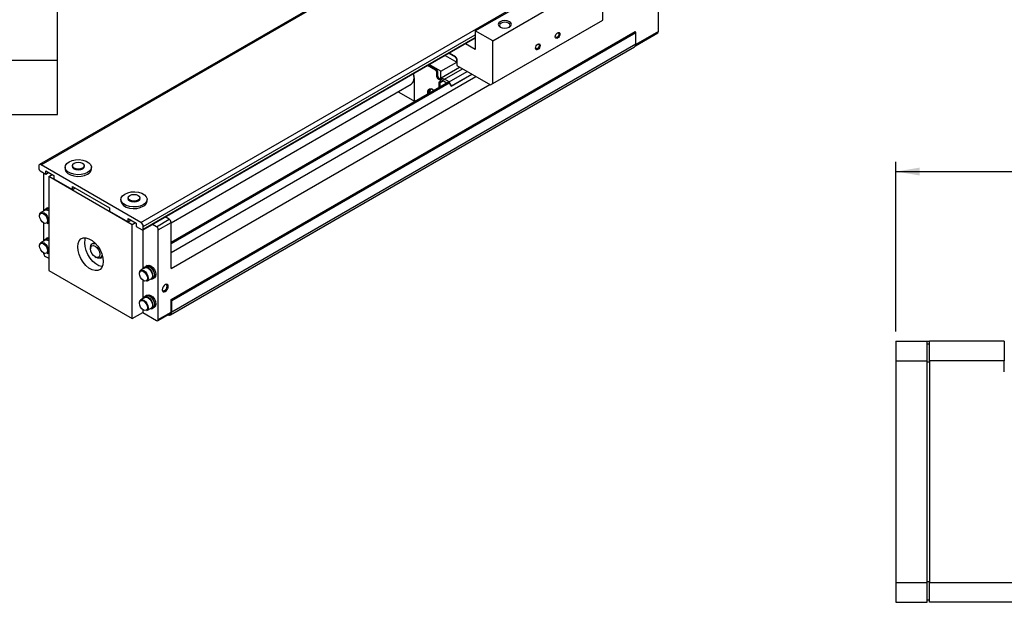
# Model space of a CAD drawing. Extents: x 11 to 421, y 5 to 275.
# Tile 3 of 7: x 105 to 205, y 152 to 212. Entities that reach past the tile are written whole.
import ezdxf
from ezdxf.enums import TextEntityAlignment as Align

# ---------------------------------------------------------------- set-up
doc = ezdxf.new("R2010")
doc.units = 0
doc.layers.get('0').update_dxf_attribs({"linetype": 'CONTINUOUS'})
doc.dimstyles.new('SLDDIMSTYLE0', dxfattribs={"dimtxt": 2.116667, "dimasz": 2.4, "dimexe": 0, "dimexo": 0.0625, "dimgap": 0.529167, "dimtad": 0, "dimlfac": 2, "dimrnd": 1e-09, "dimzin": 12, "dimsah": 1, "dimcen": 0.09, "dimazin": 3, "dimtfac": 1, "dimtofl": 0, "dimtmove": 0, "dimatfit": 3})

# ---------------------------------------------------------------- blocks, each defined once
blk = doc.blocks.new('SW_TABLEANNOTATION_2')
at = {"color": 0, "linetype": 'CONTINUOUS'}
for p, q in [((0, 0), (0, -68.433)), ((93.214, 0), (0, 0)), ((93.214, -68.433), (93.214, 0)), ((0, -5.526), (93.214, -5.526)), ((35.028, -5.526), (35.028, -31.156)), ((56.134, -5.526), (56.134, -68.433)), ((0, -11.051), (93.214, -11.051)), ((74.418, -11.051), (74.418, -68.433)), ((0, -16.577), (93.214, -16.577)), ((0, -25.631), (93.214, -25.631)), ((0, -31.156), (93.214, -31.156)), ((0, -36.682), (93.214, -36.682)), ((35.028, -36.682), (35.028, -68.433)), ((0, -42.406), (35.028, -42.406)), ((56.134, -42.406), (93.214, -42.406)), ((0, -51.658), (35.028, -51.658)), ((74.418, -51.658), (93.214, -51.658)), ((0, -57.382), (35.028, -57.382)), ((56.134, -57.382), (93.214, -57.382)), ((0, -62.907), (93.214, -62.907)), ((0, -68.433), (93.214, -68.433))]:
    blk.add_line(p, q, dxfattribs=at)
for s, height, width, p in [('Technical Data', 3.5, 0.7, (29.615, -5.467)), ('Unit', 2.6458, 0.7, (42.44, -10.384)), ('Value', 2.6458, 0.7, (69.664, -10.384)), ('Ball Screw Lead', 2.64583, 0.653333, (4.077, -15.909)), ('2', 2.646, 0.7, (64.299, -15.909)), ('6', 2.646, 0.7, (82.838, -15.909)), ('mm', 2.6458, 0.7, (42.274, -15.909)), ('Max. Velocity      ', 2.64583, 0.571053, (5.934, -21.104)), ('mm/s', 2.6458, 0.7, (40.818, -22.868)), ('100', 2.6458, 0.7, (62.344, -22.868)), ('300', 2.6458, 0.7, (80.883, -22.868)), ('(w/ 17L30)', 2.6458, 0.7, (8.761, -24.632)), ('Force (w/ 17L30)', 2.64583, 0.65625, (3.444, -30.489)), ('1600', 2.6458, 0.7, (61.366, -30.489)), ('N', 2.646, 0.7, (44.275, -30.489)), ('555', 2.6458, 0.7, (80.883, -30.489)), ('Standard', 2.6458, 0.7, (57.365, -36.014)), ('P Grade', 2.6458, 0.7, (76.655, -36.014)), ('Repeatability', 2.64583, 0.7, (6.134, -41.308)), ('%%p', 2.6458, 0.7, (60.595, -41.308)), ('0.01', 2.6458, 0.7, (63.117, -41.308)), ('%%p', 2.6458, 0.7, (78.157, -41.308)), ('0.003', 2.6458, 0.7, (80.68, -41.308)), ('Positioning ', 2.64583, 0.7, (8.486, -47.032)), ('No ', 2.6458, 0.7, (62.816, -48.13)), ('0.02', 2.6458, 0.7, (80.396, -48.796)), ('Accuracy', 2.6458, 0.7, (9.028, -50.56)), ('standard ', 2.6458, 0.7, (57.561, -51.658)), ('mm', 2.6458, 0.7, (42.274, -51.559)), ('defined', 2.6458, 0.7, (58.585, -55.185)), ('Running Parallelism', 2.64583, 0.7, (1.237, -56.284)), ('0.01', 2.6458, 0.7, (80.396, -56.284)), ('Backlash', 2.6458, 0.7, (9.954, -62.24)), ('0.02', 2.6458, 0.7, (61.856, -62.24)), ('0.003', 2.6458, 0.7, (79.418, -62.24)), ('Starting Torque', 2.64583, 0.7, (4.74, -67.434)), ('N/cm', 2.6458, 0.7, (40.708, -67.434)), ('1.5', 2.6458, 0.7, (62.834, -67.434)), ('4', 2.646, 0.7, (82.838, -67.434))]:
    blk.add_text(s, height=height, dxfattribs=dict(at, width=width)).set_placement(p, align=Align.BOTTOM_LEFT)
blk = doc.blocks.new('_D_3')
at = {"color": 7, "linetype": 'CONTINUOUS'}
for p, q in [((194.256, 179.865), (194.256, 197.093)), ((369.906, 173.865), (369.906, 197.093)), ((194.256, 196.093), (280.999, 196.093)), ((369.906, 196.093), (283.163, 196.093))]:
    blk.add_line(p, q, dxfattribs=at)
for points in [[(194.256, 196.093), (196.656, 195.693), (196.656, 196.493)], [(369.906, 196.093), (367.506, 196.493), (367.506, 195.693)]]:
    blk.add_solid(points, dxfattribs=at)
at = {"color": 7, "linetype": 'CONTINUOUS', "width": 0.7}
blk.add_text('L', height=2.117, dxfattribs=at).set_placement((281.428, 194.412, 26.163), align=Align.BOTTOM_LEFT)

msp = doc.modelspace()

# ---------------------------------------------------------------- linework, layer by layer
at = {"color": 7, "linetype": 'CONTINUOUS'}
for p, q in [((159.1332, 226.7344), (107.2787, 196.7994)), ((107.4454, 196.7829), (159.2999, 226.7179)), ((117.5806, 190.932), (169.4351, 220.8669)), ((170.1304, 210.3268), (170.1304, 217.4035)), ((151.5335, 210.3966), (162.7058, 216.8462)), ((153.3013, 209.3761), (164.4735, 215.8257)), ((164.4735, 211.4708), (164.4735, 215.8257)), ((153.0656, 204.8851), (164.2378, 211.3347)), ((153.3013, 205.0212), (164.4735, 211.4708)), ((164.2378, 211.3347), (164.4735, 211.4708)), ((120.6329, 183.1134), (167.7734, 210.327)), ((120.7036, 182.991), (167.8441, 210.2046)), ((153.3013, 209.3761), (151.5335, 210.3966)), ((151.5335, 210.3966), (151.5335, 208.4913)), ((167.8441, 210.2046), (167.7734, 210.327)), ((167.808, 208.8734), (170.0613, 210.1742)), ((167.8441, 209.0614), (167.8441, 210.2046)), ((117.7818, 190.1752), (151.5335, 209.6597)), ((120.7036, 181.8478), (167.8441, 209.0614)), ((151.5335, 208.4913), (150.5215, 209.0755)), ((153.3013, 205.0212), (153.3013, 209.3761)), ((120.5655, 181.5426), (167.706, 208.7562)), ((148.8713, 208.1229), (149.53, 207.7426)), ((149.5182, 207.7494), (148.8713, 208.1229)), ((148.0215, 206.273), (149.6479, 207.2119)), ((148.4706, 207.8915), (149.6479, 207.2119)), ((149.6479, 207.5249), (149.5182, 207.7494)), ((149.6479, 207.5385), (149.6479, 206.858)), ((149.6479, 207.2119), (149.6479, 207.5249)), ((147.503, 206.3791), (146.6769, 206.856)), ((147.5973, 206.4336), (146.7712, 206.9105)), ((148.0215, 206.273), (146.8442, 206.9526)), ((147.503, 206.3791), (147.5973, 206.4336)), ((147.6208, 206.175), (147.7151, 206.2294)), ((147.6208, 205.7123), (147.6208, 206.175)), ((147.7151, 205.7667), (147.7151, 206.2294)), ((148.0215, 205.4565), (148.0215, 206.273)), ((148.0569, 205.5994), (149.9425, 206.6879)), ((148.4104, 205.4769), (150.2254, 206.5247)), ((148.8866, 205.2021), (150.7015, 206.2498)), ((149.6479, 206.858), (153.0656, 204.8851)), ((148.8078, 205.1659), (120.6329, 188.9008)), ((145.311, 205.5787), (145.2776, 205.8848)), ((145.3345, 205.4562), (145.3345, 203.3305)), ((147.6208, 205.7123), (147.7151, 205.7667)), ((147.7387, 205.5082), (147.833, 205.5626)), ((148.0687, 205.3177), (147.7387, 205.5082)), ((148.3044, 205.2905), (147.833, 205.5626)), ((148.0687, 205.3177), (147.833, 205.1816)), ((147.833, 205.1816), (147.833, 204.6031)), ((147.9744, 205.1), (147.833, 205.1816)), ((148.3044, 205.2905), (147.9744, 205.1)), ((147.9744, 204.6847), (147.9744, 205.1)), ((148.0215, 205.4565), (148.0569, 205.4769)), ((148.0569, 205.4361), (148.0215, 205.4565)), ((148.0569, 205.5994), (148.0569, 205.4361)), ((148.4104, 205.3953), (148.0569, 205.5994)), ((148.3044, 205.2932), (148.6461, 205.0959)), ((148.3044, 205.2905), (148.3044, 205.2932)), ((148.4104, 205.4769), (148.4104, 205.3953)), ((148.8866, 205.2021), (148.4104, 205.4769)), ((148.6461, 205.0959), (148.7876, 205.1776)), ((148.6461, 205.0959), (148.7876, 205.1775)), ((148.7876, 205.1776), (148.8606, 205.1354)), ((148.8606, 205.1354), (149.0716, 204.77)), ((149.1199, 204.7979), (148.8866, 205.2021)), ((149.0716, 204.77), (151.1682, 205.9804)), ((149.1199, 204.7979), (151.1682, 205.9804)), ((153.0656, 204.8851), (153.3013, 205.0212)), ((120.6329, 190.8814), (145.0348, 204.9682)), ((143.6978, 204.1964), (145.4132, 203.2062)), ((147.1013, 204.486), (146.9978, 204.4263)), ((149.0716, 204.77), (149.1199, 204.7979)), ((145.3345, 203.3305), (145.4815, 203.2456)), ((107.2097, 196.6468), (107.2097, 196.3746)), ((107.3275, 196.1705), (107.9168, 195.8303)), ((117.5806, 190.932), (107.4454, 196.7829)), ((107.9168, 196.1569), (108.7417, 195.6807)), ((107.9168, 195.8303), (107.9168, 196.1569)), ((107.9168, 195.8303), (108.1997, 195.9936)), ((109.8833, 196.5353), (109.8833, 196.3747)), ((110.6166, 196.6959), (110.6166, 196.5924)), ((111.8166, 196.5924), (111.8166, 196.6959)), ((112.55, 196.3747), (112.55, 196.5353)), ((107.6929, 195.9596), (107.6929, 192.0774)), ((108.2114, 195.5922), (108.5532, 195.7895)), ((116.6967, 190.6937), (108.2114, 195.5922)), ((108.2114, 195.5922), (108.2114, 186.0659)), ((108.7417, 195.6807), (108.7417, 195.3541)), ((108.7417, 195.3541), (110.6274, 194.2655)), ((110.6274, 194.5921), (114.3986, 192.415)), ((110.6274, 194.2655), (110.6274, 194.5921)), ((110.6274, 194.2655), (110.9103, 194.4288)), ((115.5401, 193.2696), (115.5401, 193.1091)), ((116.2735, 193.4302), (116.2735, 193.3268)), ((117.4735, 193.3268), (117.4735, 193.4302)), ((118.2068, 193.1091), (118.2068, 193.2696)), ((107.8476, 192.1667), (107.4234, 191.9218)), ((107.9793, 192.3197), (107.8143, 192.2244)), ((108.0888, 192.4022), (107.971, 192.3341)), ((108.0888, 192.4022), (108.2114, 192.4356)), ((114.3986, 192.415), (114.3986, 192.0884)), ((114.3986, 192.0884), (116.2842, 190.9999)), ((116.2842, 191.3265), (117.1092, 190.8503)), ((116.2842, 190.9999), (116.2842, 191.3265)), ((116.2842, 190.9999), (116.5671, 191.1632)), ((119.1598, 190.4964), (120.4561, 191.2448)), ((120.4561, 191.2448), (120.0453, 191.482)), ((107.6929, 190.8862), (107.6929, 189.0289)), ((108.0567, 190.8248), (108.2114, 190.9141)), ((117.0385, 190.8911), (116.6967, 190.6937)), ((116.6967, 181.1674), (116.6967, 190.6937)), ((117.1092, 190.8503), (117.1092, 190.5236)), ((117.1092, 190.5236), (117.6984, 190.1835)), ((117.7574, 190.1677), (117.7574, 186.1856)), ((117.8163, 190.2515), (117.8163, 190.5237)), ((119.1598, 190.4964), (118.749, 190.7336)), ((119.3366, 190.1902), (120.6329, 190.9386)), ((119.3366, 181.0722), (119.3366, 190.1902)), ((120.6329, 186.2435), (120.6329, 190.9386)), ((107.8476, 189.1183), (107.4234, 188.8734)), ((107.9793, 189.2713), (107.8143, 189.176)), ((108.0888, 189.3537), (107.971, 189.2857)), ((108.0888, 189.3537), (108.2114, 189.3872)), ((112.4541, 188.3797), (112.4541, 188.2436)), ((112.7445, 188.8293), (112.6267, 188.7612)), ((112.7445, 188.8293), (112.8795, 188.8678)), ((107.8696, 187.4878), (108.2114, 187.2905)), ((108.0567, 187.7764), (108.2114, 187.8657)), ((112.9254, 187.4272), (113.0432, 187.3591)), ((113.4599, 187.3178), (113.5778, 187.3859)), ((108.2114, 186.0659), (116.6967, 181.1674)), ((117.9828, 186.3158), (117.5586, 186.0709)), ((118.1145, 186.4688), (117.9495, 186.3735)), ((118.224, 186.5512), (118.1062, 186.4832)), ((117.7574, 185.0915), (117.7574, 183.1916)), ((118.1918, 184.9739), (118.6161, 185.2188)), ((118.6494, 185.161), (118.8144, 185.2563)), ((118.8228, 185.2419), (118.9406, 185.3099)), ((117.9828, 183.3218), (117.5586, 183.0769)), ((118.1145, 183.4748), (117.9495, 183.3795)), ((118.224, 183.5572), (118.1062, 183.4892)), ((120.6329, 181.8206), (120.6329, 183.1134)), ((120.7036, 182.991), (120.6329, 183.1134)), ((120.7036, 181.8478), (120.7036, 182.991)), ((117.7574, 182.0975), (117.7574, 181.7797)), ((118.1918, 181.9799), (118.6161, 182.2248)), ((118.6494, 182.1671), (118.8144, 182.2623)), ((118.8228, 182.2479), (118.9406, 182.3159)), ((116.6967, 181.1674), (117.7574, 181.7797)), ((117.7574, 181.7797), (119.1598, 180.9701)), ((119.2848, 180.9577), (120.5811, 181.7061)), ((119.3366, 181.0722), (120.6329, 181.8206)), ((194.256, 178.8652), (194.256, 176.8652)), ((194.256, 178.8652), (197.406, 178.8652)), ((197.406, 176.8652), (197.406, 178.8652)), ((197.406, 178.8652), (197.656, 178.8652)), ((197.406, 178.6152), (197.656, 178.6152)), ((205.256, 178.8652), (197.656, 178.8652)), ((197.656, 176.8652), (197.656, 178.8652)), ((205.256, 178.8652), (205.256, 176.8652)), ((194.256, 176.8652), (194.256, 154.3652)), ((194.256, 176.8652), (197.406, 176.8652)), ((197.406, 154.3652), (197.406, 176.8652)), ((197.406, 176.7617), (197.656, 176.7617)), ((197.656, 176.8652), (197.656, 154.3652)), ((205.256, 176.8652), (197.656, 176.8652)), ((205.256, 175.7652), (205.256, 176.8652)), ((194.256, 154.3652), (197.406, 154.3652)), ((194.256, 154.3652), (194.256, 152.3652)), ((197.406, 154.4688), (197.656, 154.4688)), ((197.406, 152.3652), (197.406, 154.3652)), ((197.656, 154.3652), (206.256, 154.3652)), ((197.656, 152.3652), (197.656, 154.3652)), ((194.256, 152.3652), (197.406, 152.3652)), ((197.406, 152.6152), (197.656, 152.6152)), ((206.256, 152.3652), (197.656, 152.3652))]:
    msp.add_line(p, q, dxfattribs=at)
at = {"color": 8, "linetype": 'CONTINUOUS'}
for p, q in [((117.8163, 190.5237), (151.5335, 209.9882)), ((170.1304, 210.3268), (167.8415, 209.0054)), ((117.8163, 190.2515), (151.5335, 209.7161)), ((120.6329, 187.8765), (151.5807, 205.7422)), ((120.6329, 188.7881), (148.883, 205.0966)), ((120.6329, 186.2435), (152.995, 204.9258))]:
    msp.add_line(p, q, dxfattribs=at)
at = {"color": 7, "linetype": 'CONTINUOUS', "flags": 128}
for points in [[(154.0555, 211.3082), (153.911, 211.1834), (153.8602, 211.0361), (153.911, 210.8888), (154.0555, 210.7639), (154.2718, 210.6805), (154.5269, 210.6512), (154.782, 210.6805), (154.9983, 210.7639), (155.1428, 210.8888), (155.1936, 211.0361), (155.1428, 211.1834), (154.9983, 211.3082), (154.782, 211.3916), (154.5269, 211.4209), (154.2718, 211.3916), (154.0555, 211.3082)], [(154.1448, 211.1535), (154.0277, 211.0523), (153.9866, 210.9329), (154.0277, 210.8136), (154.1048, 210.7382)], [(154.949, 210.7382), (155.0261, 210.8136), (155.0672, 210.9329), (155.0261, 211.0523), (154.909, 211.1535), (154.7337, 211.2211), (154.5269, 211.2449), (154.3201, 211.2211), (154.1448, 211.1535)], [(159.6534, 209.7769), (159.6714, 209.8914), (159.7225, 210.0092), (159.7989, 210.1124), (159.8891, 210.1852), (159.9793, 210.2165), (160.0558, 210.2017), (160.1069, 210.1429), (160.1248, 210.0491), (160.1069, 209.9345), (160.0558, 209.8167), (159.9793, 209.7136), (159.8891, 209.6408), (159.7989, 209.6095), (159.7225, 209.6243), (159.6714, 209.6831), (159.6534, 209.7769)], [(159.862, 210.1677), (159.9088, 210.1803), (159.9687, 210.1686), (160.0087, 210.1225), (160.0228, 210.0491), (160.0087, 209.9593), (159.9687, 209.867), (159.9088, 209.7862), (159.8381, 209.7292), (159.7674, 209.7046), (159.7075, 209.7163), (159.6675, 209.7623), (159.655, 209.8091)], [(157.65, 208.6203), (157.6679, 208.7349), (157.719, 208.8527), (157.7955, 208.9558), (157.8857, 209.0286), (157.9759, 209.0599), (158.0523, 209.0451), (158.1034, 208.9863), (158.1214, 208.8925), (158.1034, 208.778), (158.0523, 208.6602), (157.9759, 208.557), (157.8857, 208.4842), (157.7955, 208.4529), (157.719, 208.4677), (157.6679, 208.5265), (157.65, 208.6203)], [(157.8586, 209.0111), (157.9053, 209.0237), (157.9652, 209.012), (158.0053, 208.966), (158.0193, 208.8925), (158.0053, 208.8028), (157.9652, 208.7105), (157.9053, 208.6296), (157.8346, 208.5726), (157.764, 208.5481), (157.7041, 208.5597), (157.664, 208.6058), (157.6515, 208.6525)], [(145.2372, 206.0249), (145.2916, 205.8261), (145.3345, 205.4562)], [(146.7087, 203.954), (146.6965, 204.0262), (146.7033, 204.256), (146.7855, 204.4224), (146.9311, 204.5009), (147.1189, 204.4802), (147.3214, 204.3633), (147.3604, 204.3303)], [(146.8345, 204.0267), (146.8218, 204.1621), (146.8593, 204.3582), (146.9661, 204.4811), (147.0186, 204.5034)], [(147.2016, 204.4434), (147.143, 204.4545), (146.9978, 204.4262), (146.9007, 204.3145), (146.8666, 204.1363), (146.8726, 204.0486)], [(112.1594, 195.991), (111.8556, 195.8597), (111.5, 195.7831), (111.1215, 195.7675), (110.7507, 195.8141), (110.4176, 195.9191), (110.1492, 196.074), (109.9674, 196.2663), (109.8867, 196.4804), (109.9138, 196.6989), (110.0464, 196.9042), (110.2738, 197.0795), (110.5776, 197.2108), (110.9332, 197.2874), (111.3117, 197.303), (111.6826, 197.2565), (112.0157, 197.1515), (112.284, 196.9965), (112.4659, 196.8043), (112.5466, 196.5902), (112.5195, 196.3717), (112.3869, 196.1664), (112.1594, 195.991)], [(111.6409, 196.4509), (111.4462, 196.3759), (111.2166, 196.3495), (110.987, 196.3759), (110.7924, 196.4509), (110.6623, 196.5633), (110.6166, 196.6959), (110.6623, 196.8284), (110.7924, 196.9408), (110.987, 197.0159), (111.2166, 197.0422), (111.4462, 197.0159), (111.6409, 196.9408), (111.7709, 196.8284), (111.8166, 196.6959), (111.7709, 196.5633), (111.6409, 196.4509)], [(109.8833, 196.3747), (109.8867, 196.3198), (109.9674, 196.1057), (110.1492, 195.9134), (110.4176, 195.7585), (110.7507, 195.6535), (111.1215, 195.6069), (111.5, 195.6226), (111.8556, 195.6991), (112.1594, 195.8304)], [(111.6409, 196.3475), (111.4462, 196.2724), (111.2166, 196.2461), (110.987, 196.2724), (110.7924, 196.3475), (110.6623, 196.4599), (110.6166, 196.5924)], [(111.8166, 196.5924), (111.7709, 196.4599), (111.6409, 196.3475)], [(117.8163, 192.7254), (117.5125, 192.5941), (117.1569, 192.5175), (116.7784, 192.5019), (116.4075, 192.5485), (116.0744, 192.6534), (115.8061, 192.8084), (115.6242, 193.0007), (115.5435, 193.2147), (115.5706, 193.4333), (115.7032, 193.6385), (115.9307, 193.8139), (116.2345, 193.9452), (116.5901, 194.0218), (116.9686, 194.0374), (117.3394, 193.9908), (117.6725, 193.8858), (117.9409, 193.7309), (118.1227, 193.5386), (118.2034, 193.3245), (118.1763, 193.106), (118.0437, 192.9008), (117.8163, 192.7254)], [(115.5401, 193.1091), (115.5435, 193.0541), (115.6242, 192.8401), (115.8061, 192.6478), (116.0744, 192.4929), (116.4075, 192.3879), (116.7784, 192.3413), (117.1569, 192.3569), (117.5125, 192.4335), (117.8163, 192.5648)], [(117.2977, 193.1853), (117.1031, 193.1102), (116.8735, 193.0839), (116.6439, 193.1102), (116.4492, 193.1853), (116.3191, 193.2977), (116.2735, 193.4302), (116.3191, 193.5628), (116.4492, 193.6751), (116.6439, 193.7502), (116.8735, 193.7766), (117.1031, 193.7502), (117.2977, 193.6751), (117.4278, 193.5628), (117.4735, 193.4302), (117.4278, 193.2977), (117.2977, 193.1853)], [(117.2977, 193.0819), (117.1031, 193.0068), (116.8735, 192.9804), (116.6439, 193.0068), (116.4492, 193.0819), (116.3191, 193.1942), (116.2735, 193.3268)], [(117.4735, 193.3268), (117.4278, 193.1942), (117.2977, 193.0819)], [(107.6986, 192.0806), (107.707, 192.1009), (107.8143, 192.2244), (107.9749, 192.2556), (108.1643, 192.1898), (108.2114, 192.16)], [(107.9793, 192.3197), (108.1398, 192.3509), (108.2114, 192.3366)], [(107.2922, 191.6318), (107.3263, 191.81), (107.4233, 191.9218), (107.4234, 191.9218)], [(107.2922, 191.5774), (107.3227, 191.7368), (107.4095, 191.8368), (107.5395, 191.8621), (107.6929, 191.8088), (107.8462, 191.685), (107.9762, 191.5097), (108.0631, 191.3094), (108.0936, 191.1147), (108.0631, 190.9553), (107.9762, 190.8553), (107.8462, 190.8301), (107.6929, 190.8834), (107.5395, 191.0071), (107.4095, 191.1824), (107.3227, 191.3827), (107.2922, 191.5774)], [(107.6986, 189.0322), (107.707, 189.0525), (107.8143, 189.176), (107.9749, 189.2072), (108.1643, 189.1414), (108.2114, 189.1115)], [(107.9793, 189.2713), (108.1398, 189.3024), (108.2114, 189.2882)], [(111.1577, 188.4477), (111.1954, 188.7842), (111.3062, 189.0577), (111.4837, 189.2522), (111.7176, 189.3565), (111.9944, 189.3644), (112.2978, 189.2756), (112.6103, 189.0952), (112.9138, 188.8337), (113.1905, 188.5062), (113.4244, 188.1319), (113.6019, 187.7324), (113.7127, 187.331), (113.7504, 186.951), (113.7127, 186.6145), (113.6019, 186.341), (113.4244, 186.1465), (113.1905, 186.0422), (112.9138, 186.0343), (112.6103, 186.1231), (112.2978, 186.3035), (111.9944, 186.565), (111.7176, 186.8925), (111.4837, 187.2668), (111.3062, 187.6663), (111.1954, 188.0677), (111.1577, 188.4477)], [(111.8648, 188.8559), (111.9025, 189.1924), (111.9619, 189.3684)], [(107.2922, 188.5834), (107.3263, 188.7616), (107.4233, 188.8733), (107.4234, 188.8734)], [(107.2922, 188.529), (107.3227, 188.6884), (107.4095, 188.7884), (107.5395, 188.8137), (107.6929, 188.7604), (107.8462, 188.6366), (107.9762, 188.4613), (108.0631, 188.261), (108.0936, 188.0663), (108.0631, 187.9069), (107.9762, 187.8069), (107.8462, 187.7816), (107.6929, 187.8349), (107.5395, 187.9587), (107.4095, 188.134), (107.3227, 188.3343), (107.2922, 188.529)], [(113.6533, 186.4385), (113.6209, 186.4425), (113.3174, 186.5313), (113.0049, 186.7117), (112.7015, 186.9732), (112.4247, 187.3007), (112.1908, 187.675), (112.0133, 188.0745), (111.9025, 188.4759), (111.8648, 188.8559)], [(112.4541, 188.3797), (112.4938, 188.6025), (112.6078, 188.7493), (112.7807, 188.8003), (112.9889, 188.7485), (112.9981, 188.7441)], [(112.4541, 188.2436), (112.4899, 188.4312), (112.5921, 188.5488), (112.7451, 188.5786), (112.9255, 188.5159), (113.1059, 188.3703), (113.2588, 188.164), (113.361, 187.9284), (113.3969, 187.6994), (113.361, 187.5118), (113.2588, 187.3941), (113.1059, 187.3644), (112.9255, 187.4271), (112.7451, 187.5727), (112.5921, 187.779), (112.4899, 188.0146), (112.4541, 188.2436)], [(113.6308, 187.648), (113.6225, 187.5801), (113.5443, 187.3921), (113.3984, 187.2915), (113.2046, 187.292), (113.0432, 187.3591)], [(113.6787, 187.4834), (113.6622, 187.4601), (113.5778, 187.3859)], [(117.4274, 185.7809), (117.4615, 185.9591), (117.5585, 186.0708), (117.5586, 186.0709)], [(117.4274, 185.7265), (117.4579, 185.8859), (117.5447, 185.9859), (117.6747, 186.0111), (117.8281, 185.9578), (117.9814, 185.8341), (118.1114, 185.6588), (118.1983, 185.4585), (118.2288, 185.2638), (118.1983, 185.1044), (118.1114, 185.0044), (117.9814, 184.9791), (117.8281, 185.0324), (117.6747, 185.1562), (117.5447, 185.3315), (117.4579, 185.5318), (117.4274, 185.7265)], [(117.8337, 186.2297), (117.8422, 186.25), (117.9495, 186.3735), (118.1101, 186.4047), (118.2995, 186.3389), (118.4889, 186.186), (118.6495, 185.9694), (118.7568, 185.722), (118.7944, 185.4815), (118.7568, 185.2846), (118.6495, 185.1611), (118.4889, 185.1299), (118.467, 185.1327)], [(117.9828, 186.3158), (118.1281, 186.344), (118.2995, 186.2844), (118.4709, 186.1461), (118.6161, 185.9501), (118.7132, 185.7263), (118.7473, 185.5087), (118.7132, 185.3305), (118.6161, 185.2188), (118.6161, 185.2188)], [(118.0377, 186.4244), (118.1061, 186.4832), (118.2705, 186.5151), (118.4645, 186.4477), (118.6584, 186.2912), (118.8228, 186.0695), (118.9326, 185.8162), (118.9712, 185.57), (118.9326, 185.3683), (118.8228, 185.2419), (118.7376, 185.2119)], [(118.1145, 186.4688), (118.275, 186.4999), (118.4645, 186.4341), (118.6539, 186.2812), (118.8145, 186.0646), (118.9218, 185.8173), (118.9594, 185.5768), (118.9218, 185.3798), (118.8145, 185.2563), (118.8144, 185.2563)], [(118.224, 186.5512), (118.3884, 186.5832), (118.5823, 186.5157), (118.7762, 186.3592), (118.9406, 186.1375), (119.0505, 185.8842), (119.0891, 185.638), (119.0505, 185.4363), (118.9406, 185.3099), (118.9406, 185.3099)], [(120.3501, 184.4472), (120.3268, 184.5691), (120.2603, 184.6455), (120.1609, 184.6649), (120.0437, 184.6241), (119.9264, 184.5295), (119.827, 184.3954), (119.7606, 184.2422), (119.7373, 184.0934), (119.7606, 183.9714), (119.827, 183.895), (119.9264, 183.8757), (120.0437, 183.9164), (120.1609, 184.0111), (120.2603, 184.1451), (120.3268, 184.2983), (120.3501, 184.4472)], [(119.7387, 184.1291), (119.7562, 184.0605), (119.8102, 183.9984), (119.891, 183.9827), (119.9863, 184.0158), (120.0816, 184.0927), (120.1624, 184.2017), (120.2163, 184.3262), (120.2353, 184.4472)], [(120.2353, 184.4472), (120.2163, 184.5463), (120.1624, 184.6084), (120.0816, 184.6241), (120.0134, 184.6049)], [(117.4274, 182.7869), (117.4615, 182.9651), (117.5585, 183.0769), (117.5586, 183.0769)], [(117.4274, 182.7325), (117.4579, 182.8919), (117.5447, 182.9919), (117.6747, 183.0172), (117.8281, 182.9639), (117.9814, 182.8401), (118.1114, 182.6648), (118.1983, 182.4645), (118.2288, 182.2698), (118.1983, 182.1104), (118.1114, 182.0104), (117.9814, 181.9852), (117.8281, 182.0385), (117.6747, 182.1622), (117.5447, 182.3375), (117.4579, 182.5378), (117.4274, 182.7325)], [(117.8337, 183.2357), (117.8422, 183.256), (117.9495, 183.3795), (118.1101, 183.4107), (118.2995, 183.3449), (118.4889, 183.192), (118.6495, 182.9754), (118.7568, 182.728), (118.7944, 182.4876), (118.7568, 182.2906), (118.6495, 182.1671), (118.4889, 182.1359), (118.467, 182.1387)], [(117.9828, 183.3218), (118.1281, 183.35), (118.2995, 183.2904), (118.4709, 183.1521), (118.6161, 182.9562), (118.7132, 182.7323), (118.7473, 182.5148), (118.7132, 182.3365), (118.6161, 182.2248), (118.6161, 182.2248)], [(118.0377, 183.4304), (118.1061, 183.4892), (118.2705, 183.5211), (118.4645, 183.4537), (118.6584, 183.2972), (118.8228, 183.0755), (118.9326, 182.8222), (118.9712, 182.576), (118.9326, 182.3743), (118.8228, 182.2479), (118.7376, 182.218)], [(118.1145, 183.4748), (118.275, 183.506), (118.4645, 183.4401), (118.6539, 183.2873), (118.8145, 183.0707), (118.9218, 182.8233), (118.9594, 182.5828), (118.9218, 182.3858), (118.8145, 182.2623), (118.8144, 182.2623)], [(118.224, 183.5572), (118.3884, 183.5892), (118.5823, 183.5218), (118.7762, 183.3653), (118.9406, 183.1435), (119.0505, 182.8902), (119.0891, 182.644), (119.0505, 182.4424), (118.9406, 182.3159), (118.9406, 182.3159)], [(120.2983, 181.5428), (120.3242, 181.533), (120.4126, 181.5129), (120.4941, 181.5161), (120.5656, 181.5426), (120.6242, 181.5912), (120.6678, 181.6602), (120.6946, 181.7468), (120.7036, 181.8478)]]:
    msp.add_lwpolyline(points, dxfattribs=at)
at = {"color": 8, "linetype": 'CONTINUOUS', "flags": 128}
for points in [[(107.4234, 191.9218), (107.5686, 191.95), (107.74, 191.8904), (107.9114, 191.7521), (108.0567, 191.5561), (108.1538, 191.3323), (108.1878, 191.1147), (108.1538, 190.9365), (108.0567, 190.8248), (108.0567, 190.8248)], [(107.4234, 188.8734), (107.5686, 188.9016), (107.74, 188.842), (107.9114, 188.7037), (108.0567, 188.5077), (108.1538, 188.2839), (108.1878, 188.0663), (108.1538, 187.8881), (108.0567, 187.7764), (108.0567, 187.7764)], [(117.5586, 186.0709), (117.7038, 186.0991), (117.8752, 186.0395), (118.0466, 185.9012), (118.1919, 185.7052), (118.289, 185.4814), (118.323, 185.2638), (118.289, 185.0856), (118.1919, 184.9739), (118.1918, 184.9739)], [(117.5586, 183.0769), (117.7038, 183.1051), (117.8752, 183.0455), (118.0466, 182.9072), (118.1919, 182.7112), (118.289, 182.4874), (118.323, 182.2698), (118.289, 182.0916), (118.1919, 181.9799), (118.1918, 181.9799)]]:
    msp.add_lwpolyline(points, dxfattribs=at)
at = {"color": 7, "linetype": 'CONTINUOUS'}
for centre, radius, start, end in [((169.9718, 210.3066), 0.1598, 304.056351, 7.25583), ((167.5174, 209.0254), 0.3287, 305.013333, 6.298848), ((149.392, 207.5268), 0.2561, 2.605478, 57.394522), ((147.365, 206.1634), 0.2561, 2.605478, 57.394522), ((147.4592, 206.2178), 0.2561, 2.605478, 57.394522), ((144.6556, 205.5075), 0.6592, 305.112086, 6.200095), ((147.8767, 205.7239), 0.2561, 182.605478, 237.394522), ((147.971, 205.7784), 0.2561, 182.605478, 237.394522), ((147.2864, 204.1669), 0.5087, 140.243971, 198.142007), ((107.3534, 196.6701), 0.1456, 50.796715, 189.214037), ((107.4656, 196.3862), 0.2561, 182.605478, 237.394522), ((111.8935, 196.4334), 0.6591, 293.795339, 354.88452), ((117.5504, 193.1678), 0.6591, 293.795339, 354.88452), ((107.9759, 191.8182), 0.3713, 50.627151, 110.199578), ((108.1115, 192.0893), 0.2798, 69.071702, 138.32268), ((120.2491, 190.9212), 0.3842, 2.605478, 57.394522), ((117.3045, 190.5004), 0.5123, 2.605478, 57.394522), ((117.7444, 190.2399), 0.0728, 230.796715, 9.214037), ((118.9528, 190.1728), 0.3842, 2.605478, 57.394522), ((107.9759, 188.7698), 0.3713, 50.627151, 110.199578), ((108.1115, 189.0408), 0.2798, 69.071702, 138.32268), ((108.0767, 187.8114), 0.3842, 182.605478, 237.394522), ((119.2288, 181.0547), 0.1092, 230.796715, 9.214037), ((120.5104, 181.8071), 0.1232, 305.013333, 6.298848)]:
    msp.add_arc(centre, radius, start, end, dxfattribs=at)

# ---------------------------------------------------------------- block references
msp.add_blockref('SW_TABLEANNOTATION_2', (15.8946, 270.3139), dxfattribs=at)

# ---------------------------------------------------------------- dimensions: what is measured, and where the dimension line sits
dim = msp.add_linear_dim(base=(194.256, 196.0931), p1=(369.906, 172.8652), p2=(194.256, 178.8652), text='L', dimstyle='SLDDIMSTYLE0', dxfattribs=at)
dim.commit()
dim.dimension.update_dxf_attribs({"geometry": '_D_3', "text_midpoint": (282.081, 196.0931), "dimtype": 160})

doc.saveas('drawing.dxf')
